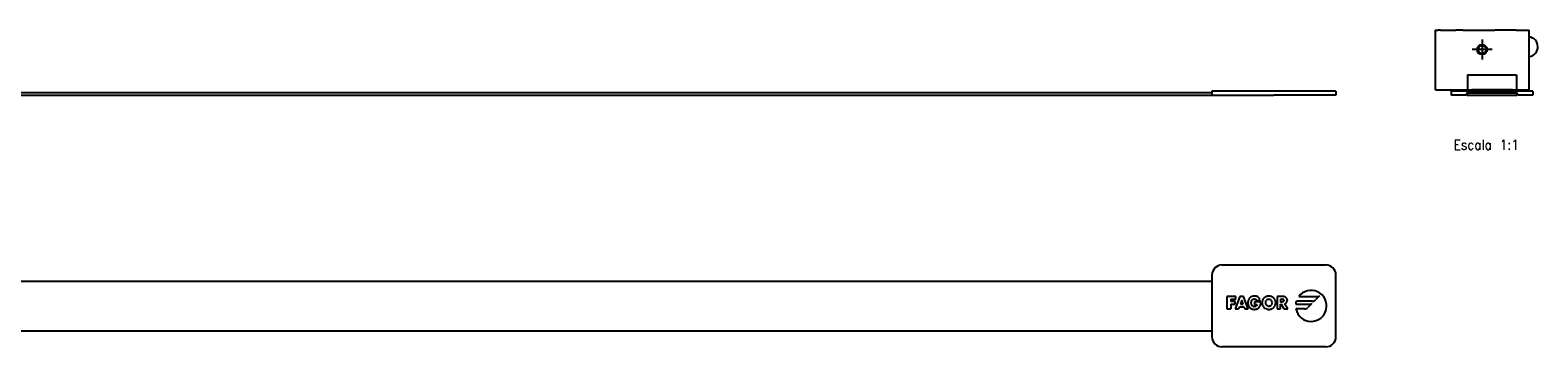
# Model space of a CAD drawing. Header units: millimetres. Extents: x -235 to 1881, y -109 to 485.
# Tile 15 of 15: x 1577 to 1881, y 268 to 332. Entities that reach past the tile are written whole.
import ezdxf

# ---------------------------------------------------------------- set-up
doc = ezdxf.new("R2010")
doc.units = ezdxf.units.MM
doc.linetypes.add('DOT_CENTER', pattern=[14, 12, -1, 0, -1])
doc.layers.add('1', color=7, linetype='Continuous')
doc.styles.add('CONVERTER_11', font='txt.shx', dxfattribs={"width": 0.9})

# ---------------------------------------------------------------- blocks, each defined once
blk = doc.blocks.new('FLEJE_REGLA_EXPOSED_1070__2', base_point=(676.5, 318.45))
at = {"color": 7, "linetype": 'Continuous'}
for p, q in [((689, 318.95), (1815, 318.95)), ((689, 318.45), (1815, 318.45)), ((1815, 318.45), (1817, 318.45)), ((1817, 318.45), (1827.5, 318.45))]:
    blk.add_line(p, q, dxfattribs=at)
blk = doc.blocks.new('TOPE_FLEJE_PEGADO_1__3', base_point=(1815, 318.45))
at = {"color": 7, "linetype": 'Continuous'}
for p, q in [((1815, 319.25), (1815, 318.45)), ((1840, 319.25), (1815, 319.25)), ((1815, 318.45), (1817, 318.45)), ((1817, 318.45), (1827.5, 318.45)), ((1840, 318.45), (1827.5, 318.45)), ((1840, 319.25), (1840, 318.45))]:
    blk.add_line(p, q, dxfattribs=at)
blk = doc.blocks.new('EXAA-1070__5', base_point=(664, 318.45))
for name, p in [('FLEJE_REGLA_EXPOSED_1070__2', (676.5, 318.45)), ('TOPE_FLEJE_PEGADO_1__3', (1815, 318.45))]:
    blk.add_blockref(name, p)
blk = doc.blocks.new('Alzado3', base_point=(752, 325))
blk.add_blockref('EXAA-1070__5', (664, 318.45))
blk = doc.blocks.new('TOPE_FLEJE_PEGADO__6', base_point=(1863.25, 318.45))
at = {"color": 7, "linetype": 'Continuous'}
for p, q in [((1863.25, 319.25), (1863.25, 318.45)), ((1879.75, 319.25), (1863.25, 319.25)), ((1866.35, 318.45), (1863.25, 318.45)), ((1876.65, 318.85), (1866.35, 318.85)), ((1866.35, 318.85), (1866.35, 318.45)), ((1876.65, 318.45), (1876.65, 318.85)), ((1879.75, 318.45), (1876.65, 318.45)), ((1879.75, 319.25), (1879.75, 318.45))]:
    blk.add_line(p, q, dxfattribs=at)
blk = doc.blocks.new('FLEJE_REGLA_EXPOSED_1070__7', base_point=(1866.5, 318.45))
at = {"color": 7, "linetype": 'Continuous'}
for p, q in [((1866.5, 318.85), (1866.5, 318.45)), ((1866.5, 318.45), (1876.5, 318.45)), ((1876.5, 318.45), (1876.5, 318.85))]:
    blk.add_line(p, q, dxfattribs=at)
blk = doc.blocks.new('CABEZA_EXPOSED_1__8', base_point=(1860, 319.55))
at = {"color": 7, "linetype": 'Continuous'}
for p, q in [((1860, 331.55), (1860, 319.55)), ((1860, 331.55), (1860.2, 331.55)), ((1860.2, 331.55), (1860.5, 331.55)), ((1860.5, 331.55), (1860.6, 331.55)), ((1861, 331.55), (1860.6, 331.55)), ((1861.09, 331.55), (1861, 331.55)), ((1861.09, 331.55), (1863.91, 331.55)), ((1863.91, 331.55), (1864.21, 331.55)), ((1865.63, 331.55), (1864.21, 331.55)), ((1865.63, 331.55), (1866.95, 331.55)), ((1866.95, 331.55), (1869.5, 331.55)), ((1869.5, 331.55), (1872.05, 331.55)), ((1876.4, 331.55), (1872.05, 331.55)), ((1876.4, 331.55), (1877.91, 331.55)), ((1877.91, 331.55), (1878, 331.55)), ((1878, 331.55), (1878.4, 331.55)), ((1878.4, 331.55), (1878.5, 331.55)), ((1878.5, 331.55), (1878.8, 331.55)), ((1878.8, 331.55), (1879, 331.55)), ((1879, 330.19), (1879, 331.55)), ((1879, 319.55), (1879, 330.19)), ((1866.53, 322.55), (1871, 322.55)), ((1866.53, 322.55), (1866.53, 319.55)), ((1871, 322.55), (1876.47, 322.55)), ((1876.47, 322.55), (1876.47, 319.55)), ((1860.2, 319.55), (1860, 319.55)), ((1860.2, 319.55), (1861, 319.55)), ((1861, 319.55), (1866.53, 319.55)), ((1866.53, 319.55), (1867.4, 319.55)), ((1868, 319.55), (1867.4, 319.55)), ((1871, 319.55), (1868, 319.55)), ((1875.6, 319.55), (1871, 319.55)), ((1875.6, 319.55), (1876.47, 319.55)), ((1876.47, 319.55), (1878, 319.55)), ((1878, 319.55), (1878.8, 319.55)), ((1878.8, 319.55), (1879, 319.55))]:
    blk.add_line(p, q, dxfattribs=at)
for radius in [1, 0.8]:
    blk.add_circle((1869.5, 327.65), radius, dxfattribs=at)
blk = doc.blocks.new('CABEZA_EXPOSED__9', base_point=(1860, 319.55))
at = {"color": 7, "linetype": 'Continuous'}
for p, q in [((1860, 331.55), (1860, 319.55)), ((1860, 331.55), (1860.2, 331.55)), ((1860.2, 331.55), (1860.5, 331.55)), ((1860.5, 331.55), (1860.6, 331.55)), ((1861, 331.55), (1860.6, 331.55)), ((1861.09, 331.55), (1861, 331.55)), ((1861.09, 331.55), (1863.91, 331.55)), ((1863.91, 331.55), (1864.21, 331.55)), ((1865.63, 331.55), (1864.21, 331.55)), ((1865.63, 331.55), (1866.95, 331.55)), ((1866.95, 331.55), (1869.5, 331.55)), ((1869.5, 331.55), (1872.05, 331.55)), ((1876.4, 331.55), (1872.05, 331.55)), ((1876.4, 331.55), (1877.91, 331.55)), ((1877.91, 331.55), (1878, 331.55)), ((1878, 331.55), (1878.4, 331.55)), ((1878.4, 331.55), (1878.5, 331.55)), ((1878.5, 331.55), (1878.8, 331.55)), ((1878.8, 331.55), (1879, 331.55)), ((1879, 330.19), (1879, 331.55)), ((1879, 319.55), (1879, 330.19)), ((1879, 326.22), (1879.03, 326.23)), ((1866.53, 322.55), (1871, 322.55)), ((1866.53, 322.55), (1866.53, 319.55)), ((1871, 322.55), (1876.47, 322.55)), ((1876.47, 322.55), (1876.47, 319.55)), ((1860.2, 319.55), (1860, 319.55)), ((1860.2, 319.55), (1861, 319.55)), ((1861, 319.55), (1866.53, 319.55)), ((1866.53, 319.55), (1867.4, 319.55)), ((1868, 319.55), (1867.4, 319.55)), ((1871, 319.55), (1868, 319.55)), ((1875.6, 319.55), (1871, 319.55)), ((1875.6, 319.55), (1876.47, 319.55)), ((1876.47, 319.55), (1878, 319.55)), ((1878, 319.55), (1878.8, 319.55)), ((1878.8, 319.55), (1879, 319.55))]:
    blk.add_line(p, q, dxfattribs=at)
for radius in [1, 0.8]:
    blk.add_circle((1869.5, 327.65), radius, dxfattribs=at)
blk.add_arc((1878.74, 328.21), 2, 278.3543, 82.4439, dxfattribs=at)
at = {"layer": '1', "color": 2, "linetype": 'DOT_CENTER'}
for p, q in [((1869.5, 329.65), (1869.5, 325.65)), ((1871.5, 327.65), (1867.5, 327.65))]:
    blk.add_line(p, q, dxfattribs=at)
blk = doc.blocks.new('EXAA-1070__10', base_point=(1860, 318.45))
for name, p in [('CABEZA_EXPOSED_1__8', (1860, 319.55)), ('CABEZA_EXPOSED__9', (1860, 319.55)), ('TOPE_FLEJE_PEGADO__6', (1863.25, 318.45)), ('FLEJE_REGLA_EXPOSED_1070__7', (1866.5, 318.45))]:
    blk.add_blockref(name, p)
blk = doc.blocks.new('Izquierda2', base_point=(1870.33, 325))
blk.add_blockref('EXAA-1070__10', (1860, 318.45))
at = {"layer": '1', "color": 2, "insert": (1870.33, 313.45), "char_height": 2, "attachment_point": 2, "line_spacing_factor": 1.20048, "style": 'CONVERTER_11'}
blk.add_mtext('     \\PEscala 1:1', dxfattribs=at)
blk = doc.blocks.new('FLEJE_REGLA_EXPOSED_1070__12', base_point=(689, 270.95))
at = {"color": 7, "linetype": 'Continuous'}
for p, q in [((747.5, 280.95), (1815, 280.95)), ((778.38, 270.95), (1815, 270.95))]:
    blk.add_line(p, q, dxfattribs=at)
blk = doc.blocks.new('TOPE_FLEJE_PEGADO_1__13', base_point=(1815, 267.7))
at = {"color": 7, "linetype": 'Continuous'}
for p, q in [((1817, 284.2), (1838, 284.2)), ((1815, 282.2), (1815, 269.7)), ((1840, 269.7), (1840, 282.2)), ((1819.83, 277.84), (1818.01, 277.84)), ((1818.01, 277.84), (1818.01, 275.34)), ((1818.79, 277.29), (1818.79, 276.87)), ((1818.79, 277.29), (1819.83, 277.29)), ((1819.71, 276.87), (1818.79, 276.87)), ((1820.64, 277.84), (1819.68, 275.34)), ((1819.71, 276.32), (1819.71, 276.87)), ((1819.83, 277.29), (1819.83, 277.84)), ((1821.35, 277.84), (1820.64, 277.84)), ((1820.99, 277.08), (1820.72, 276.27)), ((1821.26, 276.27), (1820.99, 277.08)), ((1822.29, 275.34), (1821.35, 277.84)), ((1822.27, 276.91), (1822.25, 276.8)), ((1822.3, 277.01), (1822.27, 276.91)), ((1822.33, 277.11), (1822.3, 277.01)), ((1822.37, 277.2), (1822.33, 277.11)), ((1822.41, 277.29), (1822.37, 277.2)), ((1822.46, 277.37), (1822.41, 277.29)), ((1822.52, 277.45), (1822.46, 277.37)), ((1822.58, 277.52), (1822.52, 277.45)), ((1822.65, 277.59), (1822.58, 277.52)), ((1822.72, 277.65), (1822.65, 277.59)), ((1822.72, 277.65), (1822.8, 277.71)), ((1822.88, 277.76), (1822.8, 277.71)), ((1822.97, 277.8), (1822.88, 277.76)), ((1822.94, 276.78), (1822.96, 276.88)), ((1822.96, 276.88), (1823, 276.98)), ((1823.07, 277.84), (1822.97, 277.8)), ((1823, 276.98), (1823.05, 277.07)), ((1823.05, 277.07), (1823.11, 277.15)), ((1823.16, 277.87), (1823.07, 277.84)), ((1823.11, 277.15), (1823.18, 277.22)), ((1823.27, 277.89), (1823.16, 277.87)), ((1823.18, 277.22), (1823.26, 277.28)), ((1823.26, 277.28), (1823.35, 277.33)), ((1823.37, 277.91), (1823.27, 277.89)), ((1823.35, 277.33), (1823.45, 277.35)), ((1823.48, 277.92), (1823.37, 277.91)), ((1823.45, 277.35), (1823.56, 277.36)), ((1823.59, 277.92), (1823.48, 277.92)), ((1823.56, 277.36), (1823.69, 277.35)), ((1823.71, 277.92), (1823.59, 277.92)), ((1823.69, 277.35), (1823.8, 277.31)), ((1823.82, 277.91), (1823.71, 277.92)), ((1823.8, 277.31), (1823.9, 277.25)), ((1823.93, 277.89), (1823.82, 277.91)), ((1823.9, 277.25), (1823.98, 277.18)), ((1824.03, 277.86), (1823.93, 277.89)), ((1823.98, 277.18), (1824.05, 277.08)), ((1824.13, 277.82), (1824.03, 277.86)), ((1824.05, 277.08), (1824.1, 276.97)), ((1824.1, 276.97), (1824.72, 277.23)), ((1824.22, 277.78), (1824.13, 277.82)), ((1824.31, 277.72), (1824.22, 277.78)), ((1824.39, 277.66), (1824.31, 277.72)), ((1824.47, 277.59), (1824.39, 277.66)), ((1824.54, 277.51), (1824.47, 277.59)), ((1824.61, 277.42), (1824.54, 277.51)), ((1824.67, 277.33), (1824.61, 277.42)), ((1824.72, 277.23), (1824.67, 277.33)), ((1825.11, 276.85), (1825.1, 276.75)), ((1825.13, 276.95), (1825.11, 276.85)), ((1825.16, 277.04), (1825.13, 276.95)), ((1825.2, 277.14), (1825.16, 277.04)), ((1825.24, 277.22), (1825.2, 277.14)), ((1825.29, 277.31), (1825.24, 277.22)), ((1825.35, 277.39), (1825.29, 277.31)), ((1825.41, 277.46), (1825.35, 277.39)), ((1825.48, 277.53), (1825.41, 277.46)), ((1825.55, 277.6), (1825.48, 277.53)), ((1825.63, 277.66), (1825.55, 277.6)), ((1825.71, 277.71), (1825.63, 277.66)), ((1825.8, 277.76), (1825.71, 277.71)), ((1825.8, 276.84), (1825.78, 276.74)), ((1825.89, 277.8), (1825.8, 277.76)), ((1825.8, 276.84), (1825.85, 276.93)), ((1825.85, 276.93), (1825.91, 277.02)), ((1825.98, 277.84), (1825.89, 277.8)), ((1825.98, 277.09), (1825.91, 277.02)), ((1826.07, 277.87), (1825.98, 277.84)), ((1826.06, 277.16), (1825.98, 277.09)), ((1826.15, 277.22), (1826.06, 277.16)), ((1826.17, 277.89), (1826.07, 277.87)), ((1826.25, 277.26), (1826.15, 277.22)), ((1826.27, 277.91), (1826.17, 277.89)), ((1826.36, 277.29), (1826.25, 277.26)), ((1826.37, 277.92), (1826.27, 277.91)), ((1826.36, 277.29), (1826.47, 277.29)), ((1826.47, 277.92), (1826.37, 277.92)), ((1826.58, 277.92), (1826.47, 277.92)), ((1826.47, 277.29), (1826.59, 277.29)), ((1826.68, 277.91), (1826.58, 277.92)), ((1826.7, 277.26), (1826.59, 277.29)), ((1826.78, 277.89), (1826.68, 277.91)), ((1826.8, 277.22), (1826.7, 277.26)), ((1826.87, 277.87), (1826.78, 277.89)), ((1826.8, 277.22), (1826.89, 277.16)), ((1826.97, 277.84), (1826.87, 277.87)), ((1826.97, 277.09), (1826.89, 277.16)), ((1827.06, 277.8), (1826.97, 277.84)), ((1827.04, 277.02), (1826.97, 277.09)), ((1827.1, 276.93), (1827.04, 277.02)), ((1827.15, 277.76), (1827.06, 277.8)), ((1827.14, 276.84), (1827.1, 276.93)), ((1827.17, 276.74), (1827.14, 276.84)), ((1827.24, 277.71), (1827.15, 277.76)), ((1827.32, 277.66), (1827.24, 277.71)), ((1827.4, 277.6), (1827.32, 277.66)), ((1827.47, 277.53), (1827.4, 277.6)), ((1827.54, 277.46), (1827.47, 277.53)), ((1827.6, 277.39), (1827.54, 277.46)), ((1827.66, 277.31), (1827.6, 277.39)), ((1827.71, 277.22), (1827.66, 277.31)), ((1827.75, 277.14), (1827.71, 277.22)), ((1827.79, 277.04), (1827.75, 277.14)), ((1827.82, 276.95), (1827.79, 277.04)), ((1827.84, 276.85), (1827.82, 276.95)), ((1827.85, 276.75), (1827.84, 276.85)), ((1828.16, 277.84), (1828.16, 275.34)), ((1829.3, 277.84), (1828.16, 277.84)), ((1828.81, 277.34), (1829.06, 277.34)), ((1828.81, 277.34), (1828.81, 276.72)), ((1829.19, 277.34), (1829.06, 277.34)), ((1829.19, 277.34), (1829.31, 277.31)), ((1829.42, 277.84), (1829.3, 277.84)), ((1829.41, 277.26), (1829.31, 277.31)), ((1829.48, 277.17), (1829.41, 277.26)), ((1829.41, 276.81), (1829.48, 276.9)), ((1829.54, 277.82), (1829.42, 277.84)), ((1829.48, 277.17), (1829.51, 277.03)), ((1829.51, 277.03), (1829.48, 276.9)), ((1829.65, 277.8), (1829.54, 277.82)), ((1829.75, 277.76), (1829.65, 277.8)), ((1829.84, 277.71), (1829.75, 277.76)), ((1829.92, 277.66), (1829.84, 277.71)), ((1829.99, 277.59), (1829.92, 277.66)), ((1830.06, 277.51), (1829.99, 277.59)), ((1830.1, 277.42), (1830.06, 277.51)), ((1830.14, 277.31), (1830.1, 277.42)), ((1830.11, 276.75), (1830.14, 276.85)), ((1830.16, 277.2), (1830.14, 277.31)), ((1830.14, 276.85), (1830.16, 276.96)), ((1830.16, 277.2), (1830.17, 277.07)), ((1830.16, 276.96), (1830.17, 277.07)), ((1835.2, 276.88), (1832.02, 276.88)), ((1832.5, 277.83), (1836.36, 277.83)), ((1836.71, 277.98), (1835.9, 277.17)), ((1818.01, 275.34), (1818.79, 275.34)), ((1818.79, 276.32), (1818.79, 275.34)), ((1818.79, 276.32), (1819.71, 276.32)), ((1819.68, 275.34), (1820.37, 275.34)), ((1820.54, 275.78), (1820.37, 275.34)), ((1820.54, 275.78), (1821.44, 275.78)), ((1820.72, 276.27), (1821.26, 276.27)), ((1821.44, 275.78), (1821.6, 275.34)), ((1821.6, 275.34), (1822.29, 275.34)), ((1822.25, 276.8), (1822.24, 276.69)), ((1822.24, 276.69), (1822.24, 276.58)), ((1822.24, 276.58), (1822.24, 276.47)), ((1822.24, 276.47), (1822.25, 276.36)), ((1822.25, 276.36), (1822.27, 276.26)), ((1822.27, 276.26), (1822.3, 276.16)), ((1822.3, 276.16), (1822.33, 276.07)), ((1822.33, 276.07), (1822.37, 275.97)), ((1822.37, 275.97), (1822.41, 275.89)), ((1822.41, 275.89), (1822.46, 275.81)), ((1822.46, 275.81), (1822.52, 275.73)), ((1822.52, 275.73), (1822.58, 275.66)), ((1822.58, 275.66), (1822.64, 275.59)), ((1822.64, 275.59), (1822.72, 275.53)), ((1822.79, 275.48), (1822.72, 275.53)), ((1822.79, 275.48), (1822.88, 275.43)), ((1822.88, 275.43), (1822.96, 275.39)), ((1822.91, 276.58), (1822.92, 276.68)), ((1822.92, 276.47), (1822.91, 276.58)), ((1822.94, 276.78), (1822.92, 276.68)), ((1822.94, 276.37), (1822.92, 276.47)), ((1822.97, 276.27), (1822.94, 276.37)), ((1822.96, 275.39), (1823.05, 275.35)), ((1823.01, 276.17), (1822.97, 276.27)), ((1823.06, 276.08), (1823.01, 276.17)), ((1823.05, 275.35), (1823.15, 275.32)), ((1823.12, 276), (1823.06, 276.08)), ((1823.19, 275.93), (1823.12, 276)), ((1823.15, 275.32), (1823.25, 275.29)), ((1823.27, 275.87), (1823.19, 275.93)), ((1823.25, 275.29), (1823.35, 275.28)), ((1823.36, 275.83), (1823.27, 275.87)), ((1823.35, 275.28), (1823.46, 275.26)), ((1823.36, 275.83), (1823.46, 275.8)), ((1823.57, 275.79), (1823.46, 275.8)), ((1823.46, 275.26), (1823.57, 275.26)), ((1824.86, 276.74), (1823.57, 276.74)), ((1823.57, 276.74), (1823.57, 276.23)), ((1823.57, 276.23), (1824.1, 276.23)), ((1823.71, 275.81), (1823.57, 275.79)), ((1823.57, 275.26), (1823.69, 275.27)), ((1823.69, 275.27), (1823.81, 275.28)), ((1823.83, 275.84), (1823.71, 275.81)), ((1823.81, 275.28), (1823.93, 275.3)), ((1823.93, 275.9), (1823.83, 275.84)), ((1823.93, 275.9), (1824.01, 275.99)), ((1823.93, 275.3), (1824.04, 275.34)), ((1824.07, 276.1), (1824.01, 275.99)), ((1824.04, 275.34), (1824.15, 275.38)), ((1824.1, 276.23), (1824.07, 276.1)), ((1824.15, 275.38), (1824.25, 275.43)), ((1824.25, 275.43), (1824.35, 275.5)), ((1824.35, 275.5), (1824.44, 275.57)), ((1824.44, 275.57), (1824.52, 275.65)), ((1824.52, 275.65), (1824.6, 275.75)), ((1824.6, 275.75), (1824.67, 275.86)), ((1824.67, 275.86), (1824.72, 275.96)), ((1824.72, 275.96), (1824.76, 276.06)), ((1824.76, 276.06), (1824.8, 276.17)), ((1824.8, 276.17), (1824.82, 276.28)), ((1824.82, 276.28), (1824.84, 276.39)), ((1824.84, 276.39), (1824.85, 276.5)), ((1824.85, 276.62), (1824.86, 276.74)), ((1824.85, 276.5), (1824.85, 276.62)), ((1825.1, 276.75), (1825.09, 276.64)), ((1825.09, 276.64), (1825.1, 276.53)), ((1825.1, 276.53), (1825.11, 276.42)), ((1825.11, 276.42), (1825.12, 276.32)), ((1825.12, 276.32), (1825.15, 276.22)), ((1825.15, 276.22), (1825.18, 276.13)), ((1825.18, 276.13), (1825.21, 276.04)), ((1825.21, 276.04), (1825.26, 275.95)), ((1825.26, 275.95), (1825.31, 275.87)), ((1825.31, 275.87), (1825.36, 275.79)), ((1825.36, 275.79), (1825.42, 275.72)), ((1825.42, 275.72), (1825.48, 275.65)), ((1825.48, 275.65), (1825.55, 275.58)), ((1825.55, 275.58), (1825.63, 275.52)), ((1825.63, 275.52), (1825.7, 275.47)), ((1825.7, 275.47), (1825.79, 275.42)), ((1825.78, 276.74), (1825.77, 276.64)), ((1825.77, 276.64), (1825.78, 276.52)), ((1825.78, 276.52), (1825.8, 276.41)), ((1825.87, 275.38), (1825.79, 275.42)), ((1825.8, 276.41), (1825.83, 276.31)), ((1825.83, 276.31), (1825.88, 276.22)), ((1825.97, 275.35), (1825.87, 275.38)), ((1825.88, 276.22), (1825.94, 276.14)), ((1825.94, 276.14), (1826.01, 276.07)), ((1825.97, 275.35), (1826.06, 275.32)), ((1826.01, 276.07), (1826.09, 276.01)), ((1826.06, 275.32), (1826.16, 275.29)), ((1826.18, 275.96), (1826.09, 276.01)), ((1826.16, 275.29), (1826.26, 275.27)), ((1826.27, 275.92), (1826.18, 275.96)), ((1826.26, 275.27), (1826.37, 275.26)), ((1826.27, 275.92), (1826.37, 275.9)), ((1826.37, 275.9), (1826.47, 275.89)), ((1826.37, 275.26), (1826.47, 275.26)), ((1826.58, 275.9), (1826.47, 275.89)), ((1826.47, 275.26), (1826.58, 275.26)), ((1826.58, 275.9), (1826.68, 275.92)), ((1826.58, 275.26), (1826.69, 275.27)), ((1826.68, 275.92), (1826.77, 275.96)), ((1826.69, 275.27), (1826.79, 275.29)), ((1826.77, 275.96), (1826.86, 276.01)), ((1826.79, 275.29), (1826.89, 275.32)), ((1826.86, 276.01), (1826.94, 276.07)), ((1826.89, 275.32), (1826.98, 275.35)), ((1826.94, 276.07), (1827.01, 276.14)), ((1826.98, 275.35), (1827.07, 275.38)), ((1827.01, 276.14), (1827.07, 276.22)), ((1827.07, 276.22), (1827.11, 276.31)), ((1827.07, 275.38), (1827.16, 275.42)), ((1827.11, 276.31), (1827.15, 276.41)), ((1827.15, 276.41), (1827.17, 276.52)), ((1827.16, 275.42), (1827.24, 275.47)), ((1827.18, 276.64), (1827.17, 276.74)), ((1827.17, 276.52), (1827.18, 276.64)), ((1827.24, 275.47), (1827.32, 275.52)), ((1827.32, 275.52), (1827.4, 275.58)), ((1827.4, 275.58), (1827.46, 275.65)), ((1827.46, 275.65), (1827.53, 275.72)), ((1827.53, 275.72), (1827.59, 275.79)), ((1827.59, 275.79), (1827.64, 275.87)), ((1827.64, 275.87), (1827.69, 275.95)), ((1827.69, 275.95), (1827.73, 276.04)), ((1827.73, 276.04), (1827.77, 276.13)), ((1827.77, 276.13), (1827.8, 276.22)), ((1827.8, 276.22), (1827.82, 276.32)), ((1827.82, 276.32), (1827.84, 276.42)), ((1827.84, 276.42), (1827.85, 276.53)), ((1827.85, 276.64), (1827.85, 276.75)), ((1827.85, 276.53), (1827.85, 276.64)), ((1828.16, 275.34), (1828.81, 275.34)), ((1829.06, 276.72), (1828.81, 276.72)), ((1828.81, 275.34), (1828.81, 276.3)), ((1828.81, 276.3), (1828.96, 276.3)), ((1828.96, 276.3), (1829.5, 275.34)), ((1829.06, 276.72), (1829.19, 276.73)), ((1829.31, 276.75), (1829.19, 276.73)), ((1829.41, 276.81), (1829.31, 276.75)), ((1829.5, 275.34), (1830.27, 275.34)), ((1829.62, 276.37), (1829.74, 276.4)), ((1830.27, 275.34), (1829.62, 276.37)), ((1829.74, 276.4), (1829.84, 276.44)), ((1829.84, 276.44), (1829.92, 276.5)), ((1830, 276.57), (1829.92, 276.5)), ((1830, 276.57), (1830.06, 276.66)), ((1830.06, 276.66), (1830.11, 276.75)), ((1831.89, 276.29), (1834.82, 276.29)), ((1833.65, 275.33), (1831.94, 275.33)), ((1835.17, 276.44), (1834.36, 275.62)), ((1838, 267.7), (1817, 267.7))]:
    blk.add_line(p, q, dxfattribs=at)
for centre, radius, start, end in [((1817, 282.2), 2, 90, 180), ((1838, 282.2), 2, 0, 90), ((1835, 275.95), 3.13, 162.7749, 173.7386), ((1835, 275.95), 3.13, 191.4151, 143.0005), ((1835.2, 277.88), 1, 270, 314.9983), ((1836.36, 278.33), 0.5, 270.0036, 314.9983), ((1833.65, 276.33), 1, 270.0079, 314.9947), ((1834.82, 276.79), 0.5, 269.9968, 314.9947), ((1817, 269.7), 2, 180, 270), ((1838, 269.7), 2, 270, 0)]:
    blk.add_arc(centre, radius, start, end, dxfattribs=at)
blk = doc.blocks.new('EXAA-1070__15', base_point=(664, 266.56))
for name, p in [('TOPE_FLEJE_PEGADO_1__13', (1815, 267.7)), ('FLEJE_REGLA_EXPOSED_1070__12', (689, 270.95))]:
    blk.add_blockref(name, p)
blk = doc.blocks.new('Superior2', base_point=(752, 277.12))
blk.add_blockref('EXAA-1070__15', (664, 266.56))

msp = doc.modelspace()

# ---------------------------------------------------------------- block references
for name, p in [('Alzado3', (752, 325)), ('Izquierda2', (1870.33, 325)), ('Superior2', (752, 277.12))]:
    msp.add_blockref(name, p)

doc.saveas('drawing.dxf')
